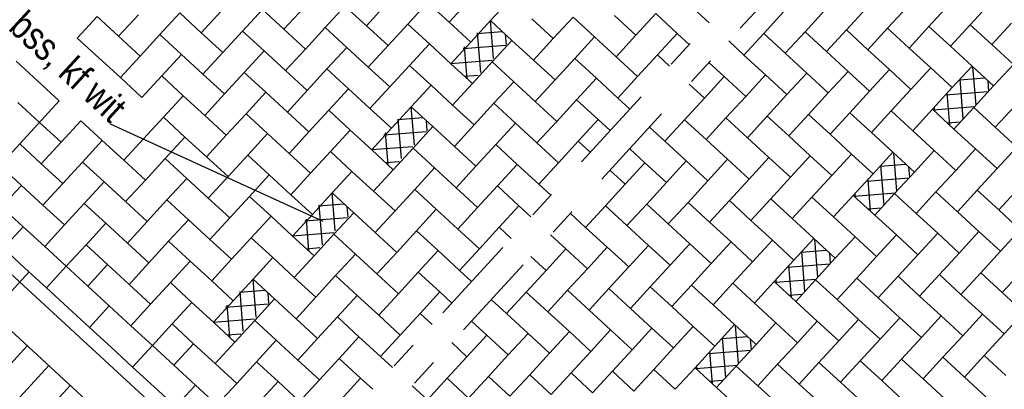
# Model space of a CAD drawing. Header units: metres. Extents: x 111546 to 149831, y 498798 to 507863.
# Tile 121 of 256: x 113046.71 to 113050.25, y 500895.28 to 500896.6. Entities that reach past the tile are written whole.
import ezdxf
from ezdxf.enums import TextEntityAlignment as Align

# ---------------------------------------------------------------- set-up
doc = ezdxf.new("R2010")
doc.units = ezdxf.units.M
doc.linetypes.add('DASHDOT', pattern=[25.4, 12.7, -6.35, 0, -6.35])
for name, color, linetype in [('0-aanduiding', 3, 'Continuous'), ('0-grenslijn', 3, 'DASHDOT'), ('0-maatvoering', 3, 'Continuous'), ('3-arcering witte steen', 3, 'Continuous'), ('3-opsluiting', 2, 'Continuous'), ('3-steen', 3, 'Continuous')]:
    doc.layers.add(name, color=color, linetype=linetype)
doc.styles.add('Zaanstad', font='ARIALN.TTF')
doc.dimstyles.new('1-50', dxfattribs={"dimtxt": 0.1, "dimasz": 0.1, "dimexe": 0.05, "dimexo": 0.05, "dimgap": 0.025, "dimtad": 1, "dimzin": 0, "dimdsep": 46, "dimtxsty": 'Zaanstad', "dimcen": 0, "dimclrd": 256, "dimclre": 256, "dimclrt": 256, "dimadec": 0, "dimazin": 0, "dimtfac": 1, "dimtofl": 0, "dimtmove": 0, "dimatfit": 3, "dimfxl": 1, "dimtfill": 1, "dimtolj": 1, "dimtzin": 0, "dimlwd": -1, "dimlwe": -1, "dimarcsym": 0})

# ---------------------------------------------------------------- blocks, each defined once
blk = doc.blocks.new('*D1297')
at = {"layer": '0-maatvoering', "transparency": 16777216}
for p, q in [((113048.5062, 500900.6392), (113047.7173, 500901.3643)), ((113041.9624, 500895.0289), (113047.6864, 500901.2569)), ((113042.6469, 500894.264), (113041.8579, 500894.9891))]:
    blk.add_line(p, q, dxfattribs=at)
for points in [[(113047.6742, 500901.2682), (113047.6987, 500901.2456), (113047.7541, 500901.3305)], [(113041.9501, 500895.0402), (113041.9747, 500895.0176), (113041.8948, 500894.9553)]]:
    blk.add_solid(points, dxfattribs=at)
at = {"layer": 'Defpoints', "color": 0, "transparency": 16777216}
for p in [(113047.7541, 500901.3305), (113048.5431, 500900.6054), (113042.6837, 500894.2302)]:
    blk.add_point(p, dxfattribs=at)
at = {"layer": '0-maatvoering', "transparency": 16777216, "insert": (113044.7684, 500898.1944), "char_height": 0.1, "attachment_point": 5, "rotation": 47.4144, "style": 'Zaanstad', "bg_fill": 3, "box_fill_scale": 1.1, "bg_fill_color": 256, "bg_fill_true_color": 13158600, "bg_fill_transparency": 0}
blk.add_mtext('\\A1;minimaal 11.00', dxfattribs=at)
blk = doc.blocks.new('*D1301')
at = {"layer": '0-maatvoering', "transparency": 16777216}
for p, q in [((113053.2206, 500896.0211), (113053.6415, 500895.6343)), ((113050.4749, 500892.2629), (113053.537, 500895.5945)), ((113050.0233, 500892.5422), (113050.4441, 500892.1555))]:
    blk.add_line(p, q, dxfattribs=at)
for points in [[(113053.5247, 500895.6058), (113053.5492, 500895.5832), (113053.6046, 500895.6682)], [(113050.4627, 500892.2742), (113050.4872, 500892.2516), (113050.4073, 500892.1893)]]:
    blk.add_solid(points, dxfattribs=at)
at = {"layer": 'Defpoints', "color": 0, "transparency": 16777216}
for p in [(113053.1838, 500896.0549), (113053.6046, 500895.6682), (113049.9865, 500892.5761)]:
    blk.add_point(p, dxfattribs=at)
at = {"layer": '0-maatvoering', "transparency": 16777216, "insert": (113051.95, 500893.9802), "char_height": 0.1, "attachment_point": 5, "rotation": 47.4144, "style": 'Zaanstad', "bg_fill": 3, "box_fill_scale": 1.1, "bg_fill_color": 256, "bg_fill_true_color": 13158600, "bg_fill_transparency": 0}
blk.add_mtext('\\A1;4.73', dxfattribs=at)

msp = doc.modelspace()

# ---------------------------------------------------------------- linework, layer by layer
at = {"layer": '0-aanduiding'}
msp.add_line((113047.8019, 500895.8781), (113047.0376, 500896.2274), dxfattribs=at)
at = {"layer": '0-grenslijn', "ltscale": 0.025}
msp.add_line((113051.9285, 500899.5726), (113047.2424, 500894.474), dxfattribs=at)
at = {"layer": '3-arcering witte steen'}
for p, q in [((113048.4136, 500896.4627), (113048.4025, 500896.5988)), ((113048.3538, 500896.5526), (113048.445, 500896.5598)), ((113048.3676, 500896.4127), (113048.356, 500896.555)), ((113048.4597, 500896.5126), (113048.4567, 500896.549)), ((113048.3041, 500896.4986), (113048.4576, 500896.5106)), ((113048.3193, 500896.3904), (113048.3099, 500896.5049)), ((113048.26, 500896.445), (113048.4082, 500896.4566)), ((113050.1464, 500896.2961), (113050.1353, 500896.4322)), ((113048.3102, 500896.3988), (113048.3585, 500896.4026)), ((113050.0866, 500896.386), (113050.1778, 500896.3932)), ((113050.1004, 500896.246), (113050.0888, 500896.3884)), ((113050.1925, 500896.346), (113050.1895, 500896.3824)), ((113050.0369, 500896.332), (113050.1904, 500896.344)), ((113050.0521, 500896.2238), (113050.0427, 500896.3383)), ((113048.1294, 500896.1535), (113048.1183, 500896.2896)), ((113049.9928, 500896.2784), (113050.141, 500896.29)), ((113049.9978, 500896.2736), (113049.9966, 500896.2884)), ((113048.0696, 500896.2434), (113048.1608, 500896.2506)), ((113048.0834, 500896.1034), (113048.0717, 500896.2457)), ((113048.1755, 500896.2033), (113048.1725, 500896.2398)), ((113050.043, 500896.2322), (113050.0913, 500896.236)), ((113048.0199, 500896.1893), (113048.1734, 500896.2013)), ((113048.0351, 500896.0811), (113048.0257, 500896.1957)), ((113047.9758, 500896.1358), (113048.124, 500896.1474)), ((113049.8622, 500895.9869), (113049.8511, 500896.123)), ((113048.026, 500896.0896), (113048.0743, 500896.0933)), ((113049.8024, 500896.0768), (113049.8936, 500896.084)), ((113049.8162, 500895.9368), (113049.8045, 500896.0791)), ((113049.9083, 500896.0367), (113049.9053, 500896.0732)), ((113049.7527, 500896.0227), (113049.9062, 500896.0347)), ((113049.7679, 500895.9145), (113049.7585, 500896.0291)), ((113047.8452, 500895.8443), (113047.8341, 500895.9804)), ((113049.7086, 500895.9691), (113049.8567, 500895.9808)), ((113049.7136, 500895.9644), (113049.7124, 500895.9792)), ((113047.7854, 500895.9342), (113047.8766, 500895.9413)), ((113047.7992, 500895.7942), (113047.7875, 500895.9365)), ((113047.8913, 500895.8941), (113047.8883, 500895.9306)), ((113049.7588, 500895.923), (113049.8071, 500895.9267)), ((113047.7357, 500895.8801), (113047.8892, 500895.8921)), ((113047.7509, 500895.7719), (113047.7415, 500895.8864)), ((113047.6916, 500895.8265), (113047.8397, 500895.8381)), ((113049.578, 500895.6776), (113049.5669, 500895.8138)), ((113047.7418, 500895.7804), (113047.7901, 500895.7841)), ((113049.5182, 500895.7675), (113049.6094, 500895.7747)), ((113049.532, 500895.6276), (113049.5203, 500895.7699)), ((113049.6241, 500895.7275), (113049.6211, 500895.764)), ((113049.4685, 500895.7135), (113049.622, 500895.7255)), ((113049.4837, 500895.6053), (113049.4743, 500895.7198)), ((113047.561, 500895.535), (113047.5499, 500895.6711)), ((113049.4244, 500895.6599), (113049.5725, 500895.6715)), ((113049.4294, 500895.6552), (113049.4282, 500895.67)), ((113047.5012, 500895.6249), (113047.5924, 500895.6321)), ((113047.515, 500895.485), (113047.5033, 500895.6273)), ((113047.6071, 500895.5849), (113047.6041, 500895.6213)), ((113049.4746, 500895.6138), (113049.5229, 500895.6175)), ((113047.4515, 500895.5709), (113047.605, 500895.5829)), ((113047.4667, 500895.4627), (113047.4573, 500895.5772)), ((113047.4074, 500895.5173), (113047.5555, 500895.5289)), ((113049.2938, 500895.3684), (113049.2827, 500895.5045)), ((113047.4576, 500895.4711), (113047.5059, 500895.4749)), ((113049.234, 500895.4583), (113049.3252, 500895.4655)), ((113049.2478, 500895.3183), (113049.2361, 500895.4607)), ((113049.3399, 500895.4183), (113049.3369, 500895.4547)), ((113049.1843, 500895.4043), (113049.3378, 500895.4163)), ((113049.1995, 500895.2961), (113049.1901, 500895.4106)), ((113049.1402, 500895.3507), (113049.2883, 500895.3623)), ((113049.1452, 500895.3459), (113049.144, 500895.3608)), ((113049.1904, 500895.3045), (113049.2387, 500895.3083))]:
    msp.add_line(p, q, dxfattribs=at)
at = {"layer": '3-opsluiting'}
for p, q in [((113047.489, 500894.7424), (113044.3647, 500897.6139)), ((113047.5905, 500894.8528), (113045.1655, 500897.0816)), ((113046.6102, 500895.5501), (113046.7455, 500895.6974))]:
    msp.add_line(p, q, dxfattribs=at)
at = {"layer": '3-steen'}
for p, q in [((113048.0285, 500896.6574), (113047.9574, 500896.5801)), ((113048.1769, 500896.6636), (113048.1058, 500896.5863)), ((113048.1769, 500896.6636), (113048.2542, 500896.5926)), ((113048.3252, 500896.6699), (113048.2542, 500896.5926)), ((113048.4736, 500896.6761), (113048.4025, 500896.5988)), ((113050.0484, 500896.6549), (113049.9773, 500896.5776)), ((113050.1967, 500896.6612), (113050.1257, 500896.5838)), ((113047.1383, 500896.6198), (113047.0673, 500896.5425)), ((113047.2867, 500896.6261), (113047.2156, 500896.5488)), ((113047.2867, 500896.6261), (113047.364, 500896.5551)), ((113047.435, 500896.6324), (113047.364, 500896.5551)), ((113047.5834, 500896.6386), (113047.5124, 500896.5613)), ((113047.5834, 500896.6386), (113047.6607, 500896.5676)), ((113047.7318, 500896.6449), (113047.6607, 500896.5676)), ((113047.8801, 500896.6511), (113047.8091, 500896.5738)), ((113047.8801, 500896.6511), (113048.0347, 500896.509)), ((113048.996, 500896.6239), (113048.9249, 500896.5466)), ((113048.996, 500896.6239), (113049.0733, 500896.5528)), ((113049.1443, 500896.6301), (113049.1875, 500896.5904)), ((113049.4549, 500896.6299), (113049.3839, 500896.5526)), ((113049.6033, 500896.6361), (113049.5322, 500896.5588)), ((113049.7516, 500896.6424), (113049.6806, 500896.5651)), ((113049.9, 500896.6486), (113049.8289, 500896.5713)), ((113046.99, 500896.6136), (113046.9189, 500896.5363)), ((113046.99, 500896.6136), (113047.0673, 500896.5425)), ((113048.1058, 500896.5863), (113048.0347, 500896.509)), ((113048.1058, 500896.5863), (113048.1831, 500896.5153)), ((113048.2542, 500896.5926), (113048.3315, 500896.5215)), ((113048.4025, 500896.5988), (113048.3315, 500896.5215)), ((113048.4025, 500896.5988), (113048.4798, 500896.5278)), ((113048.5509, 500896.6051), (113048.6282, 500896.534)), ((113048.6992, 500896.6114), (113048.6282, 500896.534)), ((113048.6992, 500896.6114), (113048.7765, 500896.5403)), ((113048.8476, 500896.6176), (113048.9249, 500896.5466)), ((113050.1257, 500896.5838), (113050.0546, 500896.5065)), ((113050.203, 500896.5128), (113050.1257, 500896.5838)), ((113050.274, 500896.5901), (113050.203, 500896.5128)), ((113047.2156, 500896.5488), (113047.1446, 500896.4715)), ((113047.2156, 500896.5488), (113047.2929, 500896.4777)), ((113047.364, 500896.5551), (113047.4413, 500896.484)), ((113047.5124, 500896.5613), (113047.4413, 500896.484)), ((113047.5124, 500896.5613), (113047.5897, 500896.4903)), ((113047.6607, 500896.5676), (113047.738, 500896.4965)), ((113047.8091, 500896.5738), (113047.738, 500896.4965)), ((113047.8091, 500896.5738), (113047.8864, 500896.5028)), ((113049.0733, 500896.5528), (113049.0022, 500896.4755)), ((113049.0733, 500896.5528), (113049.1165, 500896.5131)), ((113049.3839, 500896.5526), (113049.3128, 500896.4753)), ((113049.4612, 500896.4815), (113049.3839, 500896.5526)), ((113049.5322, 500896.5588), (113049.4612, 500896.4815)), ((113049.6095, 500896.4878), (113049.5322, 500896.5588)), ((113049.6806, 500896.5651), (113049.6095, 500896.4878)), ((113049.7579, 500896.494), (113049.6806, 500896.5651)), ((113049.8289, 500896.5713), (113049.7579, 500896.494)), ((113049.9063, 500896.5003), (113049.8289, 500896.5713)), ((113049.9773, 500896.5776), (113049.9063, 500896.5003)), ((113050.0546, 500896.5065), (113049.9773, 500896.5776)), ((113046.9189, 500896.5363), (113046.9962, 500896.4652)), ((113047.0673, 500896.5425), (113047.1446, 500896.4715)), ((113048.1831, 500896.5153), (113048.1121, 500896.438)), ((113048.1831, 500896.5153), (113048.2604, 500896.4442)), ((113048.3315, 500896.5215), (113048.2604, 500896.4442)), ((113048.4798, 500896.5278), (113048.4088, 500896.4505)), ((113048.4798, 500896.5278), (113048.5571, 500896.4567)), ((113048.6282, 500896.534), (113048.5571, 500896.4567)), ((113048.7765, 500896.5403), (113048.7055, 500896.463)), ((113048.7765, 500896.5403), (113048.8539, 500896.4692)), ((113048.9249, 500896.5466), (113048.8539, 500896.4692)), ((113049.3128, 500896.4753), (113049.2581, 500896.5256)), ((113050.2803, 500896.4417), (113050.203, 500896.5128)), ((113047.2929, 500896.4777), (113047.2219, 500896.4004)), ((113047.2929, 500896.4777), (113047.3702, 500896.4067)), ((113047.4413, 500896.484), (113047.3702, 500896.4067)), ((113047.5897, 500896.4903), (113047.5186, 500896.4129)), ((113047.5897, 500896.4903), (113047.667, 500896.4192)), ((113047.738, 500896.4965), (113047.667, 500896.4192)), ((113047.8864, 500896.5028), (113047.8153, 500896.4255)), ((113047.8864, 500896.5028), (113047.9637, 500896.4317)), ((113048.0347, 500896.509), (113047.9637, 500896.4317)), ((113049.5385, 500896.4105), (113049.4612, 500896.4815)), ((113049.6868, 500896.4167), (113049.6095, 500896.4878)), ((113049.8352, 500896.423), (113049.7579, 500896.494)), ((113049.9836, 500896.4292), (113049.9063, 500896.5003)), ((113050.1319, 500896.4355), (113050.0546, 500896.5065)), ((113046.6995, 500896.4527), (113046.7768, 500896.3817)), ((113046.9962, 500896.4652), (113047.0735, 500896.3942)), ((113047.1446, 500896.4715), (113047.0735, 500896.3942)), ((113048.2604, 500896.4442), (113048.3377, 500896.3732)), ((113048.4088, 500896.4505), (113048.3377, 500896.3732)), ((113048.4088, 500896.4505), (113048.4861, 500896.3794)), ((113048.5571, 500896.4567), (113048.6344, 500896.3857)), ((113048.7055, 500896.463), (113048.6344, 500896.3857)), ((113048.7055, 500896.463), (113048.7828, 500896.3919)), ((113048.8539, 500896.4692), (113048.9312, 500896.3982)), ((113049.0022, 500896.4755), (113048.9312, 500896.3982)), ((113049.0022, 500896.4755), (113049.0454, 500896.4358)), ((113049.2418, 500896.398), (113049.187, 500896.4483)), ((113049.3901, 500896.4042), (113049.3128, 500896.4753)), ((113050.2803, 500896.4417), (113050.2092, 500896.3644)), ((113047.3702, 500896.4067), (113047.4476, 500896.3356)), ((113047.5186, 500896.4129), (113047.4476, 500896.3356)), ((113047.5186, 500896.4129), (113047.5959, 500896.3419)), ((113047.667, 500896.4192), (113047.7443, 500896.3482)), ((113047.8153, 500896.4255), (113047.7443, 500896.3482)), ((113047.8153, 500896.4255), (113047.8926, 500896.3544)), ((113047.9637, 500896.4317), (113048.041, 500896.3607)), ((113048.1121, 500896.438), (113048.041, 500896.3607)), ((113048.1121, 500896.438), (113048.1894, 500896.3669)), ((113049.5385, 500896.4105), (113049.4674, 500896.3332)), ((113049.6158, 500896.3394), (113049.5385, 500896.4105)), ((113049.6868, 500896.4167), (113049.6158, 500896.3394)), ((113049.7641, 500896.3457), (113049.6868, 500896.4167)), ((113049.8352, 500896.423), (113049.7641, 500896.3457)), ((113049.9125, 500896.3519), (113049.8352, 500896.423)), ((113049.9836, 500896.4292), (113049.9125, 500896.3519)), ((113050.0609, 500896.3582), (113049.9836, 500896.4292)), ((113050.1319, 500896.4355), (113050.0609, 500896.3582)), ((113050.2092, 500896.3644), (113050.1319, 500896.4355)), ((113046.7768, 500896.3817), (113046.8541, 500896.3106)), ((113047.0735, 500896.3942), (113047.1508, 500896.3231)), ((113047.2219, 500896.4004), (113047.1508, 500896.3231)), ((113047.2219, 500896.4004), (113047.2992, 500896.3294)), ((113048.3377, 500896.3732), (113048.2667, 500896.2959)), ((113048.4861, 500896.3794), (113048.415, 500896.3021)), ((113048.4861, 500896.3794), (113048.5634, 500896.3084)), ((113048.6344, 500896.3857), (113048.5634, 500896.3084)), ((113048.7828, 500896.3919), (113048.7118, 500896.3146)), ((113048.7828, 500896.3919), (113048.8601, 500896.3209)), ((113048.9312, 500896.3982), (113048.8601, 500896.3209)), ((113049.1707, 500896.3206), (113049.116, 500896.3709)), ((113049.2418, 500896.398), (113049.1707, 500896.3206)), ((113049.3191, 500896.3269), (113049.2418, 500896.398)), ((113049.3901, 500896.4042), (113049.3191, 500896.3269)), ((113049.4674, 500896.3332), (113049.3901, 500896.4042)), ((113047.4476, 500896.3356), (113047.3765, 500896.2583)), ((113047.5959, 500896.3419), (113047.5249, 500896.2646)), ((113047.5959, 500896.3419), (113047.6732, 500896.2708)), ((113047.7443, 500896.3482), (113047.6732, 500896.2708)), ((113047.8926, 500896.3544), (113047.8216, 500896.2771)), ((113047.8926, 500896.3544), (113047.9699, 500896.2834)), ((113048.041, 500896.3607), (113047.9699, 500896.2834)), ((113048.1894, 500896.3669), (113048.1183, 500896.2896)), ((113048.1894, 500896.3669), (113048.2667, 500896.2959)), ((113049.6158, 500896.3394), (113049.5447, 500896.2621)), ((113049.7641, 500896.3457), (113049.6931, 500896.2684)), ((113049.9125, 500896.3519), (113049.8415, 500896.2746)), ((113050.0609, 500896.3582), (113049.9898, 500896.2809)), ((113050.2092, 500896.3644), (113050.1382, 500896.2871)), ((113046.7058, 500896.3044), (113046.7831, 500896.2333)), ((113046.8541, 500896.3106), (113046.712, 500896.156)), ((113047.2992, 500896.3294), (113047.2281, 500896.2521)), ((113047.2992, 500896.3294), (113047.3765, 500896.2583)), ((113048.415, 500896.3021), (113048.344, 500896.2248)), ((113048.415, 500896.3021), (113048.4923, 500896.2311)), ((113048.5634, 500896.3084), (113048.6407, 500896.2373)), ((113048.7118, 500896.3146), (113048.6407, 500896.2373)), ((113048.7118, 500896.3146), (113048.7891, 500896.2436)), ((113048.8601, 500896.3209), (113048.9033, 500896.2812)), ((113049.1707, 500896.3206), (113049.0997, 500896.2433)), ((113049.3191, 500896.3269), (113049.248, 500896.2496)), ((113049.4674, 500896.3332), (113049.3964, 500896.2558)), ((113047.5249, 500896.2646), (113047.4538, 500896.1873)), ((113047.5249, 500896.2646), (113047.6022, 500896.1935)), ((113047.6732, 500896.2708), (113047.7505, 500896.1998)), ((113047.8216, 500896.2771), (113047.7505, 500896.1998)), ((113047.8216, 500896.2771), (113047.8989, 500896.206)), ((113047.9699, 500896.2834), (113048.0473, 500896.2123)), ((113048.1183, 500896.2896), (113048.0473, 500896.2123)), ((113048.1183, 500896.2896), (113048.1956, 500896.2186)), ((113048.2667, 500896.2959), (113048.344, 500896.2248)), ((113049.6931, 500896.2684), (113049.622, 500896.1911)), ((113049.7704, 500896.1973), (113049.6931, 500896.2684)), ((113049.8415, 500896.2746), (113049.7704, 500896.1973)), ((113049.9188, 500896.2036), (113049.8415, 500896.2746)), ((113049.9898, 500896.2809), (113049.9188, 500896.2036)), ((113050.0671, 500896.2098), (113049.9898, 500896.2809)), ((113050.1382, 500896.2871), (113050.0671, 500896.2098)), ((113050.2155, 500896.2161), (113050.1382, 500896.2871)), ((113050.2865, 500896.2934), (113050.2155, 500896.2161)), ((113046.7831, 500896.2333), (113046.8604, 500896.1623)), ((113046.9314, 500896.2396), (113046.8604, 500896.1623)), ((113046.9314, 500896.2396), (113047.0087, 500896.1685)), ((113047.2281, 500896.2521), (113047.1571, 500896.1748)), ((113047.2281, 500896.2521), (113047.3055, 500896.181)), ((113047.3765, 500896.2583), (113047.4538, 500896.1873)), ((113048.4923, 500896.2311), (113048.4213, 500896.1538)), ((113048.4923, 500896.2311), (113048.5696, 500896.16)), ((113048.6407, 500896.2373), (113048.5696, 500896.16)), ((113048.7891, 500896.2436), (113048.718, 500896.1663)), ((113048.7891, 500896.2436), (113048.8323, 500896.2039)), ((113049.0997, 500896.2433), (113049.0286, 500896.166)), ((113049.177, 500896.1723), (113049.0997, 500896.2433)), ((113049.248, 500896.2496), (113049.177, 500896.1723)), ((113049.3253, 500896.1785), (113049.248, 500896.2496)), ((113049.3964, 500896.2558), (113049.3253, 500896.1785)), ((113049.4737, 500896.1848), (113049.3964, 500896.2558)), ((113049.5447, 500896.2621), (113049.4737, 500896.1848)), ((113049.622, 500896.1911), (113049.5447, 500896.2621)), ((113047.6022, 500896.1935), (113047.5311, 500896.1162)), ((113047.6022, 500896.1935), (113047.6795, 500896.1225)), ((113047.7505, 500896.1998), (113047.6795, 500896.1225)), ((113047.8989, 500896.206), (113047.8278, 500896.1287)), ((113047.8989, 500896.206), (113047.9762, 500896.135)), ((113048.0473, 500896.2123), (113047.9762, 500896.135)), ((113048.1956, 500896.2186), (113048.1246, 500896.1412)), ((113048.1956, 500896.2186), (113048.2729, 500896.1475)), ((113048.344, 500896.2248), (113048.2729, 500896.1475)), ((113049.0286, 500896.166), (113048.9739, 500896.2163)), ((113049.8477, 500896.1263), (113049.7704, 500896.1973)), ((113049.9961, 500896.1325), (113049.9188, 500896.2036)), ((113050.1444, 500896.1388), (113050.0671, 500896.2098)), ((113050.2928, 500896.145), (113050.2155, 500896.2161)), ((113046.8604, 500896.1623), (113046.7893, 500896.0849)), ((113047.0087, 500896.1685), (113046.9377, 500896.0912)), ((113047.0087, 500896.1685), (113047.086, 500896.0975)), ((113047.1571, 500896.1748), (113047.086, 500896.0975)), ((113047.3055, 500896.181), (113047.2344, 500896.1037)), ((113047.3055, 500896.181), (113047.3828, 500896.11)), ((113047.4538, 500896.1873), (113047.3828, 500896.11)), ((113048.5696, 500896.16), (113048.647, 500896.089)), ((113048.718, 500896.1663), (113048.647, 500896.089)), ((113048.718, 500896.1663), (113048.7612, 500896.1265)), ((113049.1059, 500896.095), (113049.0286, 500896.166)), ((113049.2543, 500896.1012), (113049.177, 500896.1723)), ((113049.4026, 500896.1075), (113049.3253, 500896.1785)), ((113049.551, 500896.1137), (113049.4737, 500896.1848)), ((113049.6994, 500896.12), (113049.622, 500896.1911)), ((113046.712, 500896.156), (113046.641, 500896.0787)), ((113046.712, 500896.156), (113046.7893, 500896.0849)), ((113047.8278, 500896.1287), (113047.7568, 500896.0514)), ((113047.8278, 500896.1287), (113047.9052, 500896.0577)), ((113047.9762, 500896.135), (113048.0535, 500896.0639)), ((113048.1246, 500896.1412), (113048.0535, 500896.0639)), ((113048.1246, 500896.1412), (113048.2019, 500896.0702)), ((113048.2729, 500896.1475), (113048.3502, 500896.0765)), ((113048.4213, 500896.1538), (113048.3502, 500896.0765)), ((113048.4213, 500896.1538), (113048.4986, 500896.0827)), ((113048.9575, 500896.0887), (113048.9028, 500896.139)), ((113049.8477, 500896.1263), (113049.7767, 500896.0489)), ((113049.925, 500896.0552), (113049.8477, 500896.1263)), ((113049.9961, 500896.1325), (113049.925, 500896.0552)), ((113050.0734, 500896.0615), (113049.9961, 500896.1325)), ((113050.1444, 500896.1388), (113050.0734, 500896.0615)), ((113050.2217, 500896.0677), (113050.1444, 500896.1388)), ((113050.2928, 500896.145), (113050.2217, 500896.0677)), ((113046.9377, 500896.0912), (113046.8666, 500896.0139)), ((113046.9377, 500896.0912), (113047.015, 500896.0202)), ((113047.086, 500896.0975), (113047.1633, 500896.0264)), ((113047.2344, 500896.1037), (113047.1633, 500896.0264)), ((113047.2344, 500896.1037), (113047.3117, 500896.0327)), ((113047.3828, 500896.11), (113047.4601, 500896.0389)), ((113047.5311, 500896.1162), (113047.4601, 500896.0389)), ((113047.5311, 500896.1162), (113047.6084, 500896.0452)), ((113047.6795, 500896.1225), (113047.7568, 500896.0514)), ((113048.647, 500896.089), (113048.5759, 500896.0117)), ((113048.9575, 500896.0887), (113048.8865, 500896.0114)), ((113049.0349, 500896.0177), (113048.9575, 500896.0887)), ((113049.1059, 500896.095), (113049.0349, 500896.0177)), ((113049.1832, 500896.0239), (113049.1059, 500896.095)), ((113049.2543, 500896.1012), (113049.1832, 500896.0239)), ((113049.3316, 500896.0302), (113049.2543, 500896.1012)), ((113049.4026, 500896.1075), (113049.3316, 500896.0302)), ((113049.4799, 500896.0364), (113049.4026, 500896.1075)), ((113049.551, 500896.1137), (113049.4799, 500896.0364)), ((113049.6283, 500896.0427), (113049.551, 500896.1137)), ((113049.6994, 500896.12), (113049.6283, 500896.0427)), ((113049.7767, 500896.0489), (113049.6994, 500896.12)), ((113046.641, 500896.0787), (113046.7183, 500896.0076)), ((113046.7893, 500896.0849), (113046.8666, 500896.0139)), ((113047.9052, 500896.0577), (113047.8341, 500895.9804)), ((113047.9052, 500896.0577), (113047.9825, 500895.9866)), ((113048.0535, 500896.0639), (113047.9825, 500895.9866)), ((113048.2019, 500896.0702), (113048.1308, 500895.9929)), ((113048.2019, 500896.0702), (113048.2792, 500895.9991)), ((113048.3502, 500896.0765), (113048.2792, 500895.9991)), ((113048.4986, 500896.0827), (113048.4275, 500896.0054)), ((113048.4986, 500896.0827), (113048.5759, 500896.0117)), ((113048.8865, 500896.0114), (113048.8318, 500896.0617)), ((113049.925, 500896.0552), (113049.854, 500895.9779)), ((113050.0734, 500896.0615), (113050.0023, 500895.9841)), ((113050.2217, 500896.0677), (113050.1507, 500895.9904)), ((113047.015, 500896.0202), (113046.9439, 500895.9428)), ((113047.015, 500896.0202), (113047.0923, 500895.9491)), ((113047.1633, 500896.0264), (113047.0923, 500895.9491)), ((113047.3117, 500896.0327), (113047.2407, 500895.9554)), ((113047.3117, 500896.0327), (113047.389, 500895.9616)), ((113047.4601, 500896.0389), (113047.389, 500895.9616)), ((113047.6084, 500896.0452), (113047.5374, 500895.9679)), ((113047.6084, 500896.0452), (113047.6857, 500895.9741)), ((113047.7568, 500896.0514), (113047.6857, 500895.9741)), ((113049.0349, 500896.0177), (113048.9638, 500895.9404)), ((113049.1832, 500896.0239), (113049.1122, 500895.9466)), ((113049.3316, 500896.0302), (113049.2605, 500895.9529)), ((113049.4799, 500896.0364), (113049.4089, 500895.9591)), ((113049.6283, 500896.0427), (113049.5572, 500895.9654)), ((113049.7767, 500896.0489), (113049.7056, 500895.9716)), ((113046.7183, 500896.0076), (113046.6472, 500895.9303)), ((113046.7183, 500896.0076), (113046.7956, 500895.9366)), ((113046.8666, 500896.0139), (113046.7956, 500895.9366)), ((113047.9825, 500895.9866), (113048.0598, 500895.9156)), ((113048.1308, 500895.9929), (113048.0598, 500895.9156)), ((113048.1308, 500895.9929), (113048.2081, 500895.9218)), ((113048.2792, 500895.9991), (113048.3565, 500895.9281)), ((113048.4275, 500896.0054), (113048.3565, 500895.9281)), ((113048.4275, 500896.0054), (113048.5048, 500895.9343)), ((113048.5759, 500896.0117), (113048.6191, 500895.9719)), ((113048.8865, 500896.0114), (113048.8154, 500895.9341)), ((113050.0023, 500895.9841), (113049.9313, 500895.9068)), ((113050.0796, 500895.9131), (113050.0023, 500895.9841)), ((113050.1507, 500895.9904), (113050.0796, 500895.9131)), ((113050.228, 500895.9194), (113050.1507, 500895.9904)), ((113050.2991, 500895.9967), (113050.228, 500895.9194)), ((113047.0923, 500895.9491), (113047.1696, 500895.878)), ((113047.2407, 500895.9554), (113047.1696, 500895.878)), ((113047.2407, 500895.9554), (113047.318, 500895.8843)), ((113047.389, 500895.9616), (113047.4663, 500895.8906)), ((113047.5374, 500895.9679), (113047.4663, 500895.8906)), ((113047.5374, 500895.9679), (113047.6147, 500895.8968)), ((113047.6857, 500895.9741), (113047.763, 500895.9031)), ((113047.8341, 500895.9804), (113047.763, 500895.9031)), ((113047.8341, 500895.9804), (113047.9114, 500895.9093)), ((113049.1122, 500895.9466), (113049.0411, 500895.8693)), ((113049.1895, 500895.8756), (113049.1122, 500895.9466)), ((113049.2605, 500895.9529), (113049.1895, 500895.8756)), ((113049.3378, 500895.8818), (113049.2605, 500895.9529)), ((113049.4089, 500895.9591), (113049.3378, 500895.8818)), ((113049.4862, 500895.8881), (113049.4089, 500895.9591)), ((113049.5572, 500895.9654), (113049.4862, 500895.8881)), ((113049.6346, 500895.8943), (113049.5572, 500895.9654)), ((113049.7056, 500895.9716), (113049.6346, 500895.8943)), ((113049.7829, 500895.9006), (113049.7056, 500895.9716)), ((113049.854, 500895.9779), (113049.7829, 500895.9006)), ((113049.9313, 500895.9068), (113049.854, 500895.9779)), ((113046.6472, 500895.9303), (113046.7245, 500895.8593)), ((113046.7956, 500895.9366), (113046.8729, 500895.8655)), ((113046.9439, 500895.9428), (113046.8729, 500895.8655)), ((113046.9439, 500895.9428), (113047.0212, 500895.8718)), ((113048.0598, 500895.9156), (113047.9887, 500895.8383)), ((113048.2081, 500895.9218), (113048.1371, 500895.8445)), ((113048.2081, 500895.9218), (113048.2854, 500895.8508)), ((113048.3565, 500895.9281), (113048.2854, 500895.8508)), ((113048.5048, 500895.9343), (113048.4338, 500895.857)), ((113048.5048, 500895.9343), (113048.5481, 500895.8946)), ((113048.8154, 500895.9341), (113048.7444, 500895.8568)), ((113048.8928, 500895.8631), (113048.8154, 500895.9341)), ((113048.9638, 500895.9404), (113048.8928, 500895.8631)), ((113049.0411, 500895.8693), (113048.9638, 500895.9404)), ((113050.1569, 500895.842), (113050.0796, 500895.9131)), ((113050.3053, 500895.8483), (113050.228, 500895.9194)), ((113047.1696, 500895.878), (113047.0986, 500895.8007)), ((113047.318, 500895.8843), (113047.2469, 500895.807)), ((113047.318, 500895.8843), (113047.3953, 500895.8132)), ((113047.4663, 500895.8906), (113047.3953, 500895.8132)), ((113047.6147, 500895.8968), (113047.5436, 500895.8195)), ((113047.6147, 500895.8968), (113047.692, 500895.8258)), ((113047.763, 500895.9031), (113047.692, 500895.8258)), ((113047.9114, 500895.9093), (113047.8404, 500895.832)), ((113047.9114, 500895.9093), (113047.9887, 500895.8383)), ((113048.7444, 500895.8568), (113048.6897, 500895.9071)), ((113049.2668, 500895.8045), (113049.1895, 500895.8756)), ((113049.4151, 500895.8108), (113049.3378, 500895.8818)), ((113049.5635, 500895.817), (113049.4862, 500895.8881)), ((113049.7119, 500895.8233), (113049.6346, 500895.8943)), ((113049.8602, 500895.8295), (113049.7829, 500895.9006)), ((113050.0086, 500895.8358), (113049.9313, 500895.9068)), ((113046.7245, 500895.8593), (113046.6535, 500895.782)), ((113046.7245, 500895.8593), (113046.8018, 500895.7882)), ((113046.8729, 500895.8655), (113046.8018, 500895.7882)), ((113047.0212, 500895.8718), (113046.9502, 500895.7945)), ((113047.0212, 500895.8718), (113047.0986, 500895.8007)), ((113048.1371, 500895.8445), (113048.066, 500895.7672)), ((113048.1371, 500895.8445), (113048.2144, 500895.7735)), ((113048.2854, 500895.8508), (113048.3627, 500895.7797)), ((113048.4338, 500895.857), (113048.3627, 500895.7797)), ((113048.4338, 500895.857), (113048.477, 500895.8173)), ((113048.8217, 500895.7857), (113048.7444, 500895.8568)), ((113048.9701, 500895.792), (113048.8928, 500895.8631)), ((113049.1184, 500895.7983), (113049.0411, 500895.8693)), ((113050.1569, 500895.842), (113050.0859, 500895.7647)), ((113050.2343, 500895.771), (113050.1569, 500895.842)), ((113050.3053, 500895.8483), (113050.2343, 500895.771)), ((113047.2469, 500895.807), (113047.1759, 500895.7297)), ((113047.2469, 500895.807), (113047.3242, 500895.7359)), ((113047.3953, 500895.8132), (113047.4726, 500895.7422)), ((113047.5436, 500895.8195), (113047.4726, 500895.7422)), ((113047.5436, 500895.8195), (113047.6209, 500895.7485)), ((113047.692, 500895.8258), (113047.7693, 500895.7547)), ((113047.8404, 500895.832), (113047.7693, 500895.7547)), ((113047.8404, 500895.832), (113047.9177, 500895.761)), ((113047.9887, 500895.8383), (113048.066, 500895.7672)), ((113048.6733, 500895.7795), (113048.6186, 500895.8298)), ((113049.2668, 500895.8045), (113049.1957, 500895.7272)), ((113049.3441, 500895.7335), (113049.2668, 500895.8045)), ((113049.4151, 500895.8108), (113049.3441, 500895.7335)), ((113049.4925, 500895.7397), (113049.4151, 500895.8108)), ((113049.5635, 500895.817), (113049.4925, 500895.7397)), ((113049.6408, 500895.746), (113049.5635, 500895.817)), ((113049.7119, 500895.8233), (113049.6408, 500895.746)), ((113049.7892, 500895.7522), (113049.7119, 500895.8233)), ((113049.8602, 500895.8295), (113049.7892, 500895.7522)), ((113049.9375, 500895.7585), (113049.8602, 500895.8295)), ((113050.0086, 500895.8358), (113049.9375, 500895.7585)), ((113050.0859, 500895.7647), (113050.0086, 500895.8358)), ((113046.6535, 500895.782), (113046.7308, 500895.7109)), ((113046.8018, 500895.7882), (113046.8791, 500895.7172)), ((113046.9502, 500895.7945), (113046.8791, 500895.7172)), ((113046.9502, 500895.7945), (113047.0275, 500895.7234)), ((113047.0986, 500895.8007), (113047.1759, 500895.7297)), ((113048.2144, 500895.7735), (113048.1433, 500895.6962)), ((113048.2144, 500895.7735), (113048.2917, 500895.7024)), ((113048.3627, 500895.7797), (113048.2917, 500895.7024)), ((113048.6733, 500895.7795), (113048.6023, 500895.7022)), ((113048.7506, 500895.7084), (113048.6733, 500895.7795)), ((113048.8217, 500895.7857), (113048.7506, 500895.7084)), ((113048.899, 500895.7147), (113048.8217, 500895.7857)), ((113048.9701, 500895.792), (113048.899, 500895.7147)), ((113049.0474, 500895.7209), (113048.9701, 500895.792)), ((113049.1184, 500895.7983), (113049.0474, 500895.7209)), ((113049.1957, 500895.7272), (113049.1184, 500895.7983)), ((113050.2343, 500895.771), (113050.1632, 500895.6937)), ((113047.3242, 500895.7359), (113047.2532, 500895.6586)), ((113047.3242, 500895.7359), (113047.4015, 500895.6649)), ((113047.4726, 500895.7422), (113047.4015, 500895.6649)), ((113047.6209, 500895.7485), (113047.5499, 500895.6711)), ((113047.6209, 500895.7485), (113047.6982, 500895.6774)), ((113047.7693, 500895.7547), (113047.6982, 500895.6774)), ((113047.9177, 500895.761), (113047.8466, 500895.6837)), ((113047.9177, 500895.761), (113047.995, 500895.6899)), ((113048.066, 500895.7672), (113047.995, 500895.6899)), ((113048.6023, 500895.7022), (113048.5476, 500895.7525)), ((113049.4925, 500895.7397), (113049.4214, 500895.6624)), ((113049.6408, 500895.746), (113049.5698, 500895.6687)), ((113049.7892, 500895.7522), (113049.7181, 500895.6749)), ((113049.9375, 500895.7585), (113049.8665, 500895.6812)), ((113050.0859, 500895.7647), (113050.0148, 500895.6874)), ((113046.7308, 500895.7109), (113046.8081, 500895.6399)), ((113046.8791, 500895.7172), (113046.8081, 500895.6399)), ((113046.9564, 500895.6461), (113046.8791, 500895.7172)), ((113047.0275, 500895.7234), (113046.9564, 500895.6461)), ((113047.0275, 500895.7234), (113047.1048, 500895.6524)), ((113047.1759, 500895.7297), (113047.1048, 500895.6524)), ((113048.2917, 500895.7024), (113048.3349, 500895.6627)), ((113048.6023, 500895.7022), (113048.5312, 500895.6249)), ((113048.7506, 500895.7084), (113048.6796, 500895.6311)), ((113048.899, 500895.7147), (113048.828, 500895.6374)), ((113049.0474, 500895.7209), (113048.9763, 500895.6436)), ((113049.1957, 500895.7272), (113049.1247, 500895.6499)), ((113049.3441, 500895.7335), (113049.273, 500895.6561)), ((113050.3116, 500895.6999), (113050.2405, 500895.6226)), ((113047.4015, 500895.6649), (113047.4788, 500895.5938)), ((113047.5499, 500895.6711), (113047.4788, 500895.5938)), ((113047.5499, 500895.6711), (113047.6272, 500895.6001)), ((113047.6982, 500895.6774), (113047.7756, 500895.6063)), ((113047.8466, 500895.6837), (113047.7756, 500895.6063)), ((113047.8466, 500895.6837), (113047.9239, 500895.6126)), ((113047.995, 500895.6899), (113048.0723, 500895.6189)), ((113048.1433, 500895.6962), (113048.0723, 500895.6189)), ((113048.1433, 500895.6962), (113048.2206, 500895.6251)), ((113049.5698, 500895.6687), (113049.4987, 500895.5914)), ((113049.6471, 500895.5976), (113049.5698, 500895.6687)), ((113049.7181, 500895.6749), (113049.6471, 500895.5976)), ((113049.7954, 500895.6039), (113049.7181, 500895.6749)), ((113049.8665, 500895.6812), (113049.7954, 500895.6039)), ((113049.9438, 500895.6101), (113049.8665, 500895.6812)), ((113050.0148, 500895.6874), (113049.9438, 500895.6101)), ((113050.0921, 500895.6164), (113050.0148, 500895.6874)), ((113050.1632, 500895.6937), (113050.0921, 500895.6164)), ((113050.2405, 500895.6226), (113050.1632, 500895.6937)), ((113046.8081, 500895.6399), (113046.8854, 500895.5688)), ((113046.9564, 500895.6461), (113047.0338, 500895.5751)), ((113047.1048, 500895.6524), (113047.1821, 500895.5813)), ((113047.2532, 500895.6586), (113047.1821, 500895.5813)), ((113047.2532, 500895.6586), (113047.3305, 500895.5876)), ((113048.6796, 500895.6311), (113048.6085, 500895.5538)), ((113048.7569, 500895.5601), (113048.6796, 500895.6311)), ((113048.828, 500895.6374), (113048.7569, 500895.5601)), ((113048.9053, 500895.5663), (113048.828, 500895.6374)), ((113048.9763, 500895.6436), (113048.9053, 500895.5663)), ((113049.0536, 500895.5726), (113048.9763, 500895.6436)), ((113049.1247, 500895.6499), (113049.0536, 500895.5726)), ((113049.202, 500895.5788), (113049.1247, 500895.6499)), ((113049.273, 500895.6561), (113049.202, 500895.5788)), ((113049.3503, 500895.5851), (113049.273, 500895.6561)), ((113049.4214, 500895.6624), (113049.3503, 500895.5851)), ((113049.4987, 500895.5914), (113049.4214, 500895.6624)), ((113047.4788, 500895.5938), (113047.4078, 500895.5165)), ((113047.6272, 500895.6001), (113047.5561, 500895.5228)), ((113047.6272, 500895.6001), (113047.7045, 500895.529)), ((113047.7756, 500895.6063), (113047.7045, 500895.529)), ((113047.9239, 500895.6126), (113047.8529, 500895.5353)), ((113047.9239, 500895.6126), (113048.0012, 500895.5416)), ((113048.0723, 500895.6189), (113048.0012, 500895.5416)), ((113048.2206, 500895.6251), (113048.1496, 500895.5478)), ((113048.2206, 500895.6251), (113048.2639, 500895.5854)), ((113048.4602, 500895.5476), (113048.4055, 500895.5979)), ((113048.5312, 500895.6249), (113048.4602, 500895.5476)), ((113048.6085, 500895.5538), (113048.5312, 500895.6249)), ((113049.7244, 500895.5266), (113049.6471, 500895.5976)), ((113049.8727, 500895.5328), (113049.7954, 500895.6039)), ((113050.0211, 500895.5391), (113049.9438, 500895.6101)), ((113050.1695, 500895.5453), (113050.0921, 500895.6164)), ((113050.3178, 500895.5516), (113050.2405, 500895.6226)), ((113046.8854, 500895.5688), (113046.9627, 500895.4978)), ((113047.0338, 500895.5751), (113046.9627, 500895.4978)), ((113047.0338, 500895.5751), (113047.1111, 500895.504)), ((113047.1821, 500895.5813), (113047.1111, 500895.504)), ((113047.3305, 500895.5876), (113047.2594, 500895.5103)), ((113047.3305, 500895.5876), (113047.4078, 500895.5165)), ((113048.8342, 500895.489), (113048.7569, 500895.5601)), ((113048.9826, 500895.4953), (113048.9053, 500895.5663)), ((113049.1309, 500895.5015), (113049.0536, 500895.5726)), ((113049.2793, 500895.5078), (113049.202, 500895.5788)), ((113049.4277, 500895.514), (113049.3503, 500895.5851)), ((113049.576, 500895.5203), (113049.4987, 500895.5914)), ((113047.5561, 500895.5228), (113047.4851, 500895.4455)), ((113047.5561, 500895.5228), (113047.6335, 500895.4517)), ((113047.7045, 500895.529), (113047.7818, 500895.458)), ((113047.8529, 500895.5353), (113047.7818, 500895.458)), ((113047.8529, 500895.5353), (113047.9302, 500895.4642)), ((113048.0012, 500895.5416), (113048.0785, 500895.4705)), ((113048.1496, 500895.5478), (113048.0785, 500895.4705)), ((113048.1496, 500895.5478), (113048.1928, 500895.5081)), ((113048.5375, 500895.4765), (113048.4602, 500895.5476)), ((113048.6859, 500895.4828), (113048.6085, 500895.5538)), ((113049.7244, 500895.5266), (113049.6533, 500895.4492)), ((113049.8017, 500895.4555), (113049.7244, 500895.5266)), ((113049.8727, 500895.5328), (113049.8017, 500895.4555)), ((113049.95, 500895.4618), (113049.8727, 500895.5328)), ((113050.0211, 500895.5391), (113049.95, 500895.4618)), ((113050.0984, 500895.468), (113050.0211, 500895.5391)), ((113050.1695, 500895.5453), (113050.0984, 500895.468)), ((113050.2468, 500895.4743), (113050.1695, 500895.5453)), ((113050.3178, 500895.5516), (113050.2468, 500895.4743)), ((113046.9627, 500895.4978), (113047.04, 500895.4267)), ((113047.1111, 500895.504), (113047.1884, 500895.433)), ((113047.2594, 500895.5103), (113047.1884, 500895.433)), ((113047.2594, 500895.5103), (113047.3367, 500895.4392)), ((113047.4078, 500895.5165), (113047.4851, 500895.4455)), ((113048.3891, 500895.4703), (113048.3344, 500895.5206)), ((113048.8342, 500895.489), (113048.7632, 500895.4117)), ((113048.9115, 500895.418), (113048.8342, 500895.489)), ((113048.9826, 500895.4953), (113048.9115, 500895.418)), ((113049.0599, 500895.4242), (113048.9826, 500895.4953)), ((113049.1309, 500895.5015), (113049.0599, 500895.4242)), ((113049.2082, 500895.4305), (113049.1309, 500895.5015)), ((113049.2793, 500895.5078), (113049.2082, 500895.4305)), ((113049.3566, 500895.4367), (113049.2793, 500895.5078)), ((113049.4277, 500895.514), (113049.3566, 500895.4367)), ((113049.505, 500895.443), (113049.4277, 500895.514)), ((113049.576, 500895.5203), (113049.505, 500895.443)), ((113049.6533, 500895.4492), (113049.576, 500895.5203)), ((113047.6335, 500895.4517), (113047.5624, 500895.3744)), ((113047.6335, 500895.4517), (113047.7108, 500895.3807)), ((113047.7818, 500895.458), (113047.7108, 500895.3807)), ((113047.9302, 500895.4642), (113047.8591, 500895.3869)), ((113047.9302, 500895.4642), (113048.0075, 500895.3932)), ((113048.0785, 500895.4705), (113048.0075, 500895.3932)), ((113048.3891, 500895.4703), (113048.3181, 500895.3929)), ((113048.4664, 500895.3992), (113048.3891, 500895.4703)), ((113048.5375, 500895.4765), (113048.4664, 500895.3992)), ((113048.6148, 500895.4055), (113048.5375, 500895.4765)), ((113048.6859, 500895.4828), (113048.6148, 500895.4055)), ((113048.7632, 500895.4117), (113048.6859, 500895.4828)), ((113049.8017, 500895.4555), (113049.7306, 500895.3782)), ((113049.95, 500895.4618), (113049.879, 500895.3845)), ((113050.0984, 500895.468), (113050.0274, 500895.3907)), ((113050.2468, 500895.4743), (113050.1757, 500895.397)), ((113046.739, 500895.4317), (113046.5969, 500895.2771)), ((113047.04, 500895.4267), (113047.1173, 500895.3557)), ((113047.1884, 500895.433), (113047.1173, 500895.3557)), ((113047.2657, 500895.3619), (113047.1884, 500895.433)), ((113047.3367, 500895.4392), (113047.2657, 500895.3619)), ((113047.3367, 500895.4392), (113047.414, 500895.3682)), ((113047.4851, 500895.4455), (113047.414, 500895.3682)), ((113048.3181, 500895.3929), (113048.2633, 500895.4432)), ((113048.9115, 500895.418), (113048.8405, 500895.3407)), ((113049.0599, 500895.4242), (113048.9888, 500895.3469)), ((113049.2082, 500895.4305), (113049.1372, 500895.3532)), ((113049.3566, 500895.4367), (113049.2855, 500895.3594)), ((113049.505, 500895.443), (113049.4339, 500895.3657)), ((113049.6533, 500895.4492), (113049.5823, 500895.3719)), ((113047.7108, 500895.3807), (113047.7881, 500895.3096)), ((113047.8591, 500895.3869), (113047.7881, 500895.3096)), ((113047.8591, 500895.3869), (113047.9364, 500895.3159)), ((113048.0075, 500895.3932), (113048.0507, 500895.3535)), ((113048.3181, 500895.3929), (113048.247, 500895.3156)), ((113048.4664, 500895.3992), (113048.3954, 500895.3219)), ((113048.6148, 500895.4055), (113048.5437, 500895.3282)), ((113048.7632, 500895.4117), (113048.6921, 500895.3344)), ((113049.879, 500895.3845), (113049.8079, 500895.3071)), ((113049.9563, 500895.3134), (113049.879, 500895.3845)), ((113050.0274, 500895.3907), (113049.9563, 500895.3134)), ((113050.182, 500895.2486), (113050.0274, 500895.3907)), ((113050.1757, 500895.397), (113050.1047, 500895.3197)), ((113050.253, 500895.3259), (113050.1757, 500895.397)), ((113046.8163, 500895.3607), (113046.6742, 500895.206)), ((113047.1173, 500895.3557), (113047.1946, 500895.2846)), ((113047.2657, 500895.3619), (113047.343, 500895.2909)), ((113047.414, 500895.3682), (113047.4913, 500895.2971)), ((113047.5624, 500895.3744), (113047.4913, 500895.2971)), ((113047.5624, 500895.3744), (113047.6397, 500895.3034)), ((113048.9888, 500895.3469), (113048.9178, 500895.2696)), ((113049.0661, 500895.2759), (113048.9888, 500895.3469)), ((113049.1372, 500895.3532), (113049.0661, 500895.2759)), ((113049.2145, 500895.2821), (113049.1372, 500895.3532)), ((113049.2855, 500895.3594), (113049.2145, 500895.2821)), ((113049.3629, 500895.2884), (113049.2855, 500895.3594)), ((113049.4339, 500895.3657), (113049.3629, 500895.2884)), ((113049.5112, 500895.2946), (113049.4339, 500895.3657)), ((113049.5823, 500895.3719), (113049.5112, 500895.2946)), ((113049.6596, 500895.3009), (113049.5823, 500895.3719)), ((113049.7306, 500895.3782), (113049.6596, 500895.3009)), ((113049.8079, 500895.3071), (113049.7306, 500895.3782)), ((113047.7881, 500895.3096), (113047.717, 500895.2323)), ((113047.9364, 500895.3159), (113047.8654, 500895.2386)), ((113047.9364, 500895.3159), (113047.9796, 500895.2762)), ((113048.247, 500895.3156), (113048.176, 500895.2383)), ((113048.3243, 500895.2446), (113048.247, 500895.3156)), ((113048.3954, 500895.3219), (113048.3243, 500895.2446)), ((113048.4727, 500895.2508), (113048.3954, 500895.3219)), ((113048.5437, 500895.3282), (113048.4727, 500895.2508)), ((113048.6211, 500895.2571), (113048.5437, 500895.3282)), ((113048.6921, 500895.3344), (113048.6211, 500895.2571)), ((113048.7694, 500895.2634), (113048.6921, 500895.3344)), ((113048.8405, 500895.3407), (113048.7694, 500895.2634)), ((113048.9178, 500895.2696), (113048.8405, 500895.3407)), ((113050.0336, 500895.2423), (113049.9563, 500895.3134)), ((113046.8936, 500895.2896), (113046.7515, 500895.135)), ((113047.1946, 500895.2846), (113047.2719, 500895.2136)), ((113047.343, 500895.2909), (113047.2719, 500895.2136)), ((113047.343, 500895.2909), (113047.4203, 500895.2198)), ((113047.4913, 500895.2971), (113047.4203, 500895.2198)), ((113047.6397, 500895.3034), (113047.5687, 500895.2261)), ((113047.6397, 500895.3034), (113047.717, 500895.2323)), ((113048.176, 500895.2383), (113048.1212, 500895.2886)), ((113049.2918, 500895.2111), (113049.2145, 500895.2821)), ((113049.4402, 500895.2173), (113049.3629, 500895.2884)), ((113049.5885, 500895.2236), (113049.5112, 500895.2946)), ((113049.7369, 500895.2298), (113049.6596, 500895.3009)), ((113049.8852, 500895.2361), (113049.8079, 500895.3071))]:
    msp.add_line(p, q, dxfattribs=at)

# ---------------------------------------------------------------- texts
at = {"color": 1, "linetype": 'Continuous', "style": 'Zaanstad'}
msp.add_text('%%UPrincipedetail: langsparkeren in combinatie met boomkrans en/of lichtmast', height=0.25, rotation=317.4294, dxfattribs=at).set_placement((113049.0248, 500903.9509))
at = {"layer": '0-maatvoering', "style": 'Zaanstad'}
msp.add_text('bss, kf wit', height=0.1, rotation=317.4144, dxfattribs=at).set_placement((113047.0376, 500896.2274), align=Align.RIGHT)

# ---------------------------------------------------------------- next in the draw order: dimensions: what is measured, and where the dimension line sits
at = {"layer": '0-maatvoering'}
dim = msp.add_aligned_dim(p1=(113042.6837, 500894.2302), p2=(113048.5431, 500900.6054), distance=1.0715, text='minimaal 11.00', dimstyle='1-50', dxfattribs=at)
dim.commit()
dim.dimension.update_dxf_attribs({"geometry": '*D1297', "text_midpoint": (113044.7684, 500898.1944)})

# ---------------------------------------------------------------- next in the draw order: linework, layer by layer
at = {"layer": '0-grenslijn', "ltscale": 0.025}
msp.add_line((113052.0016, 500899.5106), (113046.1637, 500893.1588), dxfattribs=at)

# ---------------------------------------------------------------- next in the draw order: dimensions: what is measured, and where the dimension line sits
at = {"layer": '0-maatvoering'}
dim = msp.add_aligned_dim(p1=(113049.9865, 500892.5761), p2=(113053.1838, 500896.0549), distance=-0.5716, dimstyle='1-50', dxfattribs=at)
dim.commit()
dim.dimension.update_dxf_attribs({"geometry": '*D1301', "text_midpoint": (113051.95, 500893.9802)})

doc.saveas('drawing.dxf')
